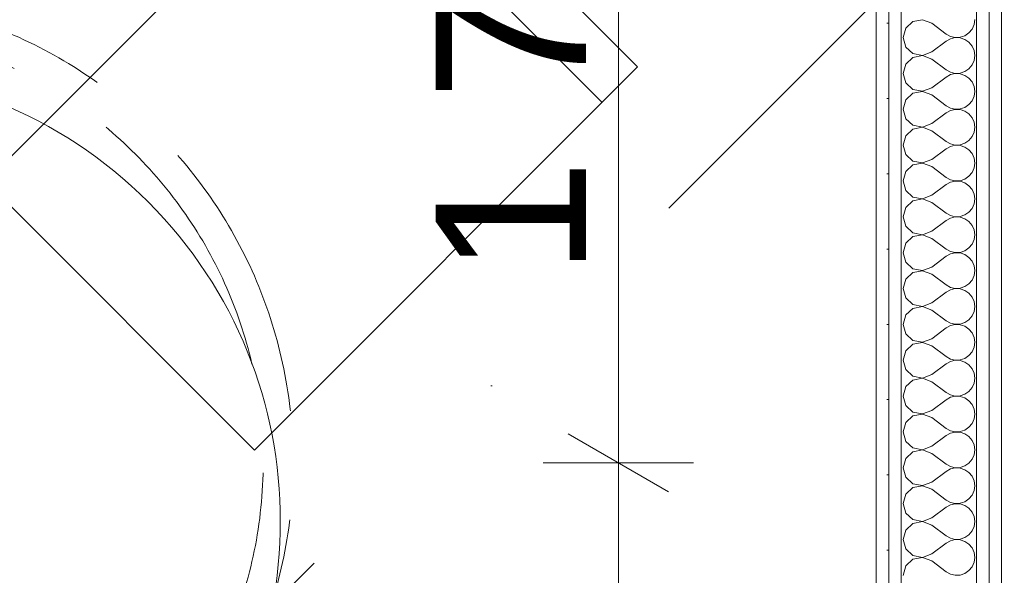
# Model space of a CAD drawing. Header units: millimetres. Extents: x -2532 to 181134, y -4151 to 53885.
# Tile 152 of 220: x 31085 to 32066, y 2375 to 2929. Entities that reach past the tile are written whole.
import ezdxf
from ezdxf.enums import TextEntityAlignment as Align

# ---------------------------------------------------------------- set-up
doc = ezdxf.new("R2010")
doc.units = ezdxf.units.MM
doc.header["$MEASUREMENT"] = 0
doc.linetypes.add('Hidden Line', pattern=[391.222223, 282.222223, -109])
doc.linetypes.add('Wipeout_Contour', pattern=[1000, 0, -1000])
for name, color, linetype in [('AR - Mööbel', 7, 'Continuous'), ('New_AR - Seinad SS 2', 7, 'Continuous'), ('New_SA - ripplaed', 7, 'Continuous'), ('SA - tähistused - valgustus', 7, 'Continuous'), ('SA - valgustid', 7, 'Continuous'), ('Tsoonid - Neto', 7, 'Continuous')]:
    doc.layers.add(name, color=color, linetype=linetype)
for name, color, linetype, lineweight in [('AR - Mööbel_Pen_No__4', 8, 'Continuous', 13), ('ARCHICAD Zone Stamps_Pen_No__6', 7, 'Continuous', 5), ('New_AR - Seinad SS 2_Pen_No__207', 5, 'Continuous', 13), ('New_SA - ripplaed_Pen_No__207', 5, 'Continuous', 9), ('SA - tähistused - valgustus_Pen_No__105', 30, 'Continuous', 5), ('SA - valgustid_Pen_No__105', 30, 'Continuous', 5)]:
    doc.layers.add(name, color=color, linetype=linetype, lineweight=lineweight)
doc.styles.add('GENERATED_STYLE_1', font='txt')
doc.styles.add('GENERATED_STYLE_2', font='txt')
doc.styles.add('GENERATED_STYLE_3', font='txt')
doc.dimstyles.new('GENERATED_STYLE__1', dxfattribs={"dimtxt": 150, "dimasz": 76, "dimexe": 0.18, "dimexo": 0.0625, "dimgap": 0.09, "dimtad": 1, "dimdec": 0, "dimzin": 0, "dimdsep": 46, "dimtxsty": 'GENERATED_STYLE_3', "dimblk": 'ARROWHEAD_2', "dimblk1": 'ARROWHEAD_2', "dimblk2": 'ARROWHEAD_2', "dimcen": 0.09, "dimse1": 1, "dimse2": 1, "dimclrd": 256, "dimclre": 256, "dimclrt": 256, "dimadec": 0, "dimazin": 0, "dimtfac": 1, "dimtdec": 4, "dimtmove": 0, "dimatfit": 3, "dimfxl": 0, "dimtolj": 1, "dimtzin": 0, "dimarcsym": 0})
doc.dimstyles.new('GENERATED_STYLE__3', dxfattribs={"dimtxt": 150, "dimasz": 76, "dimexe": 0.18, "dimexo": 0.0625, "dimgap": 0.09, "dimtad": 1, "dimdec": 0, "dimzin": 0, "dimdsep": 46, "dimtxsty": 'GENERATED_STYLE_3', "dimblk": 'ARROWHEAD_2', "dimblk1": 'ARROWHEAD_2', "dimblk2": 'ARROWHEAD_2', "dimcen": 0.09, "dimse1": 1, "dimse2": 1, "dimclrd": 256, "dimclre": 256, "dimclrt": 256, "dimadec": 0, "dimazin": 0, "dimtfac": 1, "dimtdec": 4, "dimtmove": 2, "dimatfit": 3, "dimfxl": 0, "dimtolj": 1, "dimtzin": 0, "dimarcsym": 0})
pattern_1 = [(0, (0, 0), (0, 75), [0, -75])]

# ---------------------------------------------------------------- blocks, each defined once
blk = doc.blocks.new('vestlusruum_111_40_1', base_point=(31230.53, 4280.64))
at = {"layer": 'ARCHICAD Zone Stamps_Pen_No__6', "insert": (30177.07, 3383.31), "char_height": 200, "attachment_point": 1, "style": 'GENERATED_STYLE_1'}
blk.add_mtext('\\A1;{\\pql;\\pt0,600;\\fArial Baltic|b0|i0|c186|p34;6,3\\fArial Baltic|b0|i0|c186|p34;\\A1{\\H.66x;\\S^  ;}\\fArial Baltic|b0|i0|c186|p34;\\fArial Baltic|b0|i0|c186|p34;\\A1{\\H.66x;\\S^  ;}}', dxfattribs=at)
at = {"layer": 'ARCHICAD Zone Stamps_Pen_No__6'}
for tag, style, p in [('DUMMY_849', 'GENERATED_STYLE_1', (31652.73, 4057.59)), ('ROOM_NAME', 'GENERATED_STYLE_1', (30177.07, 4011.88)), ('DUMMY_850', 'GENERATED_STYLE_2', (30603.13, 3743.31)), ('ROOM_NUMBER', 'GENERATED_STYLE_2', (30177.07, 3697.59)), ('DUMMY_851', 'GENERATED_STYLE_1', (30177.07, 3429.02))]:
    blk.add_attdef(tag, text='', height=200, dxfattribs=dict(at, style=style)).set_placement(p, align=Align.TOP_LEFT)
blk = doc.blocks.new('Slab_30_1', base_point=(29845.23, 1165.73))
at = {"layer": 'New_SA - ripplaed_Pen_No__207', "linetype": 'Continuous'}
h = blk.add_hatch(dxfattribs=at)
h.set_pattern_fill('Dot___Dashed_hõre_0001', color=256, style=0, pattern_type=2)
h.set_pattern_definition([(45, (0, 0), (-707.107, 707.107), [750, -250, 0, -250]), (45, (88.4, 795.5), (-707.107, 707.107), [750, -250, 0, -250])])
h.paths.add_polyline_path([(29845.23, 1165.73), (31938.79, 1166.34), (31938.79, 4185.35), (29846.79, 4187.38)])
at = {"layer": 'New_SA - ripplaed_Pen_No__207', "linetype": 'Continuous', "flags": 128}
blk.add_lwpolyline([(29845.23, 1165.73), (31938.79, 1166.34), (31938.79, 4185.35), (29846.79, 4187.38)], close=True, dxfattribs=at)
blk = doc.blocks.new('*X741')
at = {"layer": 'New_AR - Seinad SS 2_Pen_No__207', "linetype": 'Continuous'}
for p, q in [((31975.45, 2926.69), (31968.24, 2920.1)), ((31985.04, 2928.5), (31975.45, 2926.69)), ((31994.15, 2925), (31985.04, 2928.5)), ((31994.15, 2925), (32008.43, 2914.29)), ((32036.33, 2923.69), (32037.01, 2928.57)), ((31968.24, 2920.1), (31965.58, 2910.71)), ((32027.13, 2912.6), (32031.2, 2915.39)), ((32031.2, 2915.39), (32034.34, 2919.18)), ((32034.34, 2919.18), (32036.33, 2923.69)), ((31965.58, 2910.71), (31968.24, 2901.33)), ((31994.15, 2896.43), (32008.43, 2907.14)), ((32008.43, 2914.29), (32012.75, 2911.9)), ((32012.75, 2909.53), (32008.43, 2907.14)), ((32012.75, 2911.9), (32017.54, 2910.79)), ((32017.54, 2910.64), (32012.75, 2909.53)), ((32017.54, 2910.79), (32022.47, 2911.03)), ((32022.47, 2910.4), (32017.54, 2910.64)), ((32022.47, 2911.03), (32027.13, 2912.6)), ((32027.13, 2908.83), (32022.47, 2910.4)), ((32031.2, 2906.04), (32027.13, 2908.83)), ((32034.34, 2902.25), (32031.2, 2906.04)), ((31968.24, 2901.33), (31975.45, 2894.74)), ((31985.04, 2892.93), (31994.15, 2896.43)), ((32036.33, 2897.74), (32034.34, 2902.25)), ((32037.01, 2892.86), (32036.33, 2897.74)), ((31975.45, 2890.97), (31968.24, 2884.39)), ((31975.45, 2894.74), (31985.04, 2892.93)), ((31985.04, 2892.78), (31975.45, 2890.97)), ((31994.15, 2889.29), (31985.04, 2892.78)), ((31994.15, 2889.29), (32008.43, 2878.57)), ((32034.34, 2883.47), (32036.33, 2887.98)), ((32036.33, 2887.98), (32037.01, 2892.86)), ((31968.24, 2884.39), (31965.58, 2875)), ((32008.43, 2878.57), (32012.75, 2876.19)), ((32012.75, 2876.19), (32017.54, 2875.07)), ((32017.54, 2875.07), (32022.47, 2875.31)), ((32022.47, 2875.31), (32027.13, 2876.89)), ((32027.13, 2876.89), (32031.2, 2879.68)), ((32031.2, 2879.68), (32034.34, 2883.47)), ((31965.58, 2875), (31968.24, 2865.61)), ((31968.24, 2865.61), (31975.45, 2859.03)), ((31994.15, 2860.71), (32008.43, 2871.43)), ((32012.75, 2873.81), (32008.43, 2871.43)), ((32017.54, 2874.93), (32012.75, 2873.81)), ((32022.47, 2874.69), (32017.54, 2874.93)), ((32027.13, 2873.11), (32022.47, 2874.69)), ((32031.2, 2870.32), (32027.13, 2873.11)), ((32034.34, 2866.53), (32031.2, 2870.32)), ((32036.33, 2862.02), (32034.34, 2866.53)), ((31975.45, 2859.03), (31985.04, 2857.22)), ((31985.04, 2857.07), (31975.45, 2855.26)), ((31985.04, 2857.22), (31994.15, 2860.71)), ((31994.15, 2853.57), (31985.04, 2857.07)), ((32037.01, 2857.14), (32036.33, 2862.02)), ((32036.33, 2852.26), (32037.01, 2857.14)), ((31968.24, 2848.67), (31965.58, 2839.29)), ((31975.45, 2855.26), (31968.24, 2848.67)), ((31994.15, 2853.57), (32008.43, 2842.86)), ((32031.2, 2843.96), (32034.34, 2847.75)), ((32034.34, 2847.75), (32036.33, 2852.26)), ((31965.58, 2839.29), (31968.24, 2829.9)), ((32008.43, 2842.86), (32012.75, 2840.47)), ((32012.75, 2838.1), (32008.43, 2835.71)), ((32012.75, 2840.47), (32017.54, 2839.36)), ((32017.54, 2839.21), (32012.75, 2838.1)), ((32017.54, 2839.36), (32022.47, 2839.6)), ((32022.47, 2838.97), (32017.54, 2839.21)), ((32022.47, 2839.6), (32027.13, 2841.17)), ((32027.13, 2837.4), (32022.47, 2838.97)), ((32027.13, 2841.17), (32031.2, 2843.96)), ((32031.2, 2834.61), (32027.13, 2837.4)), ((31968.24, 2829.9), (31975.45, 2823.31)), ((31994.15, 2825), (32008.43, 2835.71)), ((32034.34, 2830.82), (32031.2, 2834.61)), ((32036.33, 2826.31), (32034.34, 2830.82)), ((32037.01, 2821.43), (32036.33, 2826.31)), ((31975.45, 2819.54), (31968.24, 2812.96)), ((31975.45, 2823.31), (31985.04, 2821.5)), ((31985.04, 2821.36), (31975.45, 2819.54)), ((31985.04, 2821.5), (31994.15, 2825)), ((31994.15, 2817.86), (31985.04, 2821.36)), ((31994.15, 2817.86), (32008.43, 2807.14)), ((32034.34, 2812.04), (32036.33, 2816.55)), ((32036.33, 2816.55), (32037.01, 2821.43)), ((31968.24, 2812.96), (31965.58, 2803.57)), ((32008.43, 2807.14), (32012.75, 2804.76)), ((32027.13, 2805.46), (32031.2, 2808.25)), ((32031.2, 2808.25), (32034.34, 2812.04)), ((31965.58, 2803.57), (31968.24, 2794.18)), ((31994.15, 2789.29), (32008.43, 2800)), ((32012.75, 2802.38), (32008.43, 2800)), ((32012.75, 2804.76), (32017.54, 2803.64)), ((32017.54, 2803.5), (32012.75, 2802.38)), ((32017.54, 2803.64), (32022.47, 2803.88)), ((32022.47, 2803.26), (32017.54, 2803.5)), ((32022.47, 2803.88), (32027.13, 2805.46)), ((32027.13, 2801.69), (32022.47, 2803.26)), ((32031.2, 2798.9), (32027.13, 2801.69)), ((32034.34, 2795.1), (32031.2, 2798.9)), ((31968.24, 2794.18), (31975.45, 2787.6)), ((31975.45, 2787.6), (31985.04, 2785.79)), ((31985.04, 2785.79), (31994.15, 2789.29)), ((32036.33, 2790.59), (32034.34, 2795.1)), ((32037.01, 2785.71), (32036.33, 2790.59)), ((31968.24, 2777.25), (31965.58, 2767.86)), ((31975.45, 2783.83), (31968.24, 2777.25)), ((31985.04, 2785.64), (31975.45, 2783.83)), ((31994.15, 2782.14), (31985.04, 2785.64)), ((31994.15, 2782.14), (32008.43, 2771.43)), ((32034.34, 2776.33), (32036.33, 2780.83)), ((32036.33, 2780.83), (32037.01, 2785.71)), ((31965.58, 2767.86), (31968.24, 2758.47)), ((32008.43, 2771.43), (32012.75, 2769.04)), ((32012.75, 2769.04), (32017.54, 2767.93)), ((32017.54, 2767.78), (32012.75, 2766.67)), ((32017.54, 2767.93), (32022.47, 2768.17)), ((32022.47, 2767.55), (32017.54, 2767.78)), ((32022.47, 2768.17), (32027.13, 2769.74)), ((32027.13, 2765.97), (32022.47, 2767.55)), ((32027.13, 2769.74), (32031.2, 2772.53)), ((32031.2, 2772.53), (32034.34, 2776.33)), ((31968.24, 2758.47), (31975.45, 2751.89)), ((31994.15, 2753.57), (32008.43, 2764.29)), ((32012.75, 2766.67), (32008.43, 2764.29)), ((32031.2, 2763.18), (32027.13, 2765.97)), ((32034.34, 2759.39), (32031.2, 2763.18)), ((32036.33, 2754.88), (32034.34, 2759.39)), ((31975.45, 2748.11), (31968.24, 2741.53)), ((31975.45, 2751.89), (31985.04, 2750.07)), ((31985.04, 2749.93), (31975.45, 2748.11)), ((31985.04, 2750.07), (31994.15, 2753.57)), ((31994.15, 2746.43), (31985.04, 2749.93)), ((32037.01, 2750), (32036.33, 2754.88)), ((32036.33, 2745.12), (32037.01, 2750)), ((31968.24, 2741.53), (31965.58, 2732.14)), ((31994.15, 2746.43), (32008.43, 2735.71)), ((32031.2, 2736.82), (32034.34, 2740.61)), ((32034.34, 2740.61), (32036.33, 2745.12)), ((31965.58, 2732.14), (31968.24, 2722.75)), ((31994.15, 2717.86), (32008.43, 2728.57)), ((32008.43, 2735.71), (32012.75, 2733.33)), ((32012.75, 2730.96), (32008.43, 2728.57)), ((32012.75, 2733.33), (32017.54, 2732.22)), ((32017.54, 2732.07), (32012.75, 2730.96)), ((32017.54, 2732.22), (32022.47, 2732.45)), ((32022.47, 2731.83), (32017.54, 2732.07)), ((32022.47, 2732.45), (32027.13, 2734.03)), ((32027.13, 2730.26), (32022.47, 2731.83)), ((32027.13, 2734.03), (32031.2, 2736.82)), ((32031.2, 2727.47), (32027.13, 2730.26)), ((31968.24, 2722.75), (31975.45, 2716.17)), ((32034.34, 2723.67), (32031.2, 2727.47)), ((32036.33, 2719.17), (32034.34, 2723.67)), ((32037.01, 2714.29), (32036.33, 2719.17)), ((31975.45, 2712.4), (31968.24, 2705.82)), ((31975.45, 2716.17), (31985.04, 2714.36)), ((31985.04, 2714.21), (31975.45, 2712.4)), ((31985.04, 2714.36), (31994.15, 2717.86)), ((31994.15, 2710.71), (31985.04, 2714.21)), ((31994.15, 2710.71), (32008.43, 2700)), ((32034.34, 2704.9), (32036.33, 2709.41)), ((32036.33, 2709.41), (32037.01, 2714.29)), ((31968.24, 2705.82), (31965.58, 2696.43)), ((32008.43, 2700), (32012.75, 2697.62)), ((32027.13, 2698.31), (32031.2, 2701.1)), ((32031.2, 2701.1), (32034.34, 2704.9)), ((31965.58, 2696.43), (31968.24, 2687.04)), ((31994.15, 2682.14), (32008.43, 2692.86)), ((32012.75, 2695.24), (32008.43, 2692.86)), ((32012.75, 2697.62), (32017.54, 2696.5)), ((32017.54, 2696.36), (32012.75, 2695.24)), ((32017.54, 2696.5), (32022.47, 2696.74)), ((32022.47, 2696.12), (32017.54, 2696.36)), ((32022.47, 2696.74), (32027.13, 2698.31)), ((32027.13, 2694.54), (32022.47, 2696.12)), ((32031.2, 2691.75), (32027.13, 2694.54)), ((32034.34, 2687.96), (32031.2, 2691.75)), ((31968.24, 2687.04), (31975.45, 2680.46)), ((31975.45, 2680.46), (31985.04, 2678.64)), ((31985.04, 2678.64), (31994.15, 2682.14)), ((32036.33, 2683.45), (32034.34, 2687.96)), ((32037.01, 2678.57), (32036.33, 2683.45)), ((31968.24, 2670.1), (31965.58, 2660.71)), ((31975.45, 2676.69), (31968.24, 2670.1)), ((31985.04, 2678.5), (31975.45, 2676.69)), ((31994.15, 2675), (31985.04, 2678.5)), ((31994.15, 2675), (32008.43, 2664.29)), ((32031.2, 2665.39), (32034.34, 2669.18)), ((32034.34, 2669.18), (32036.33, 2673.69)), ((32036.33, 2673.69), (32037.01, 2678.57)), ((31965.58, 2660.71), (31968.24, 2651.33)), ((32008.43, 2664.29), (32012.75, 2661.9)), ((32012.75, 2659.53), (32008.43, 2657.14)), ((32012.75, 2661.9), (32017.54, 2660.79)), ((32017.54, 2660.64), (32012.75, 2659.53)), ((32017.54, 2660.79), (32022.47, 2661.03)), ((32022.47, 2660.4), (32017.54, 2660.64)), ((32022.47, 2661.03), (32027.13, 2662.6)), ((32027.13, 2658.83), (32022.47, 2660.4)), ((32027.13, 2662.6), (32031.2, 2665.39)), ((31968.24, 2651.33), (31975.45, 2644.74)), ((31994.15, 2646.43), (32008.43, 2657.14)), ((32031.2, 2656.04), (32027.13, 2658.83)), ((32034.34, 2652.25), (32031.2, 2656.04)), ((32036.33, 2647.74), (32034.34, 2652.25)), ((31975.45, 2640.97), (31968.24, 2634.39)), ((31975.45, 2644.74), (31985.04, 2642.93)), ((31985.04, 2642.78), (31975.45, 2640.97)), ((31985.04, 2642.93), (31994.15, 2646.43)), ((31994.15, 2639.29), (31985.04, 2642.78)), ((32037.01, 2642.86), (32036.33, 2647.74)), ((32036.33, 2637.98), (32037.01, 2642.86)), ((31968.24, 2634.39), (31965.58, 2625)), ((31994.15, 2639.29), (32008.43, 2628.57)), ((32031.2, 2629.68), (32034.34, 2633.47)), ((32034.34, 2633.47), (32036.33, 2637.98)), ((31965.58, 2625), (31968.24, 2615.61)), ((31994.15, 2610.71), (32008.43, 2621.43)), ((32008.43, 2628.57), (32012.75, 2626.19)), ((32012.75, 2623.81), (32008.43, 2621.43)), ((32012.75, 2626.19), (32017.54, 2625.07)), ((32017.54, 2624.93), (32012.75, 2623.81)), ((32017.54, 2625.07), (32022.47, 2625.31)), ((32022.47, 2624.69), (32017.54, 2624.93)), ((32022.47, 2625.31), (32027.13, 2626.89)), ((32027.13, 2623.11), (32022.47, 2624.69)), ((32027.13, 2626.89), (32031.2, 2629.68)), ((32031.2, 2620.32), (32027.13, 2623.11)), ((32034.34, 2616.53), (32031.2, 2620.32)), ((31968.24, 2615.61), (31975.45, 2609.03)), ((31985.04, 2607.22), (31994.15, 2610.71)), ((32036.33, 2612.02), (32034.34, 2616.53)), ((32037.01, 2607.14), (32036.33, 2612.02)), ((31975.45, 2605.26), (31968.24, 2598.67)), ((31975.45, 2609.03), (31985.04, 2607.22)), ((31985.04, 2607.07), (31975.45, 2605.26)), ((31994.15, 2603.57), (31985.04, 2607.07)), ((31994.15, 2603.57), (32008.43, 2592.86)), ((32034.34, 2597.75), (32036.33, 2602.26)), ((32036.33, 2602.26), (32037.01, 2607.14)), ((31968.24, 2598.67), (31965.58, 2589.29)), ((32008.43, 2592.86), (32012.75, 2590.47)), ((32022.47, 2589.6), (32027.13, 2591.17)), ((32027.13, 2591.17), (32031.2, 2593.96)), ((32031.2, 2593.96), (32034.34, 2597.75)), ((31965.58, 2589.29), (31968.24, 2579.9)), ((31994.15, 2575), (32008.43, 2585.71)), ((32012.75, 2588.1), (32008.43, 2585.71)), ((32012.75, 2590.47), (32017.54, 2589.36)), ((32017.54, 2589.21), (32012.75, 2588.1)), ((32017.54, 2589.36), (32022.47, 2589.6)), ((32022.47, 2588.97), (32017.54, 2589.21)), ((32027.13, 2587.4), (32022.47, 2588.97)), ((32031.2, 2584.61), (32027.13, 2587.4)), ((32034.34, 2580.82), (32031.2, 2584.61)), ((31968.24, 2579.9), (31975.45, 2573.31)), ((31975.45, 2573.31), (31985.04, 2571.5)), ((31985.04, 2571.36), (31975.45, 2569.54)), ((31985.04, 2571.5), (31994.15, 2575)), ((31994.15, 2567.86), (31985.04, 2571.36)), ((32036.33, 2576.31), (32034.34, 2580.82)), ((32037.01, 2571.43), (32036.33, 2576.31)), ((32036.33, 2566.55), (32037.01, 2571.43)), ((31968.24, 2562.96), (31965.58, 2553.57)), ((31975.45, 2569.54), (31968.24, 2562.96)), ((31994.15, 2567.86), (32008.43, 2557.14)), ((32031.2, 2558.25), (32034.34, 2562.04)), ((32034.34, 2562.04), (32036.33, 2566.55)), ((31965.58, 2553.57), (31968.24, 2544.18)), ((32008.43, 2557.14), (32012.75, 2554.76)), ((32012.75, 2552.38), (32008.43, 2550)), ((32012.75, 2554.76), (32017.54, 2553.64)), ((32017.54, 2553.5), (32012.75, 2552.38)), ((32017.54, 2553.64), (32022.47, 2553.88)), ((32022.47, 2553.26), (32017.54, 2553.5)), ((32022.47, 2553.88), (32027.13, 2555.46)), ((32027.13, 2551.69), (32022.47, 2553.26)), ((32027.13, 2555.46), (32031.2, 2558.25)), ((32031.2, 2548.9), (32027.13, 2551.69)), ((31968.24, 2544.18), (31975.45, 2537.6)), ((31994.15, 2539.29), (32008.43, 2550)), ((32034.34, 2545.1), (32031.2, 2548.9)), ((32036.33, 2540.59), (32034.34, 2545.1)), ((31975.45, 2533.83), (31968.24, 2527.25)), ((31975.45, 2537.6), (31985.04, 2535.79)), ((31985.04, 2535.64), (31975.45, 2533.83)), ((31985.04, 2535.79), (31994.15, 2539.29)), ((31994.15, 2532.14), (31985.04, 2535.64)), ((31994.15, 2532.14), (32008.43, 2521.43)), ((32037.01, 2535.71), (32036.33, 2540.59)), ((32036.33, 2530.83), (32037.01, 2535.71)), ((31968.24, 2527.25), (31965.58, 2517.86)), ((32027.13, 2519.74), (32031.2, 2522.53)), ((32031.2, 2522.53), (32034.34, 2526.33)), ((32034.34, 2526.33), (32036.33, 2530.83)), ((31965.58, 2517.86), (31968.24, 2508.47)), ((31994.15, 2503.57), (32008.43, 2514.29)), ((32008.43, 2521.43), (32012.75, 2519.04)), ((32012.75, 2516.67), (32008.43, 2514.29)), ((32012.75, 2519.04), (32017.54, 2517.93)), ((32017.54, 2517.78), (32012.75, 2516.67)), ((32017.54, 2517.93), (32022.47, 2518.17)), ((32022.47, 2517.55), (32017.54, 2517.78)), ((32022.47, 2518.17), (32027.13, 2519.74)), ((32027.13, 2515.97), (32022.47, 2517.55)), ((32031.2, 2513.18), (32027.13, 2515.97)), ((32034.34, 2509.39), (32031.2, 2513.18)), ((31968.24, 2508.47), (31975.45, 2501.89)), ((31985.04, 2500.07), (31994.15, 2503.57)), ((32036.33, 2504.88), (32034.34, 2509.39)), ((32037.01, 2500), (32036.33, 2504.88)), ((31975.45, 2498.11), (31968.24, 2491.53)), ((31975.45, 2501.89), (31985.04, 2500.07)), ((31985.04, 2499.93), (31975.45, 2498.11)), ((31994.15, 2496.43), (31985.04, 2499.93)), ((31994.15, 2496.43), (32008.43, 2485.71)), ((32034.34, 2490.61), (32036.33, 2495.12)), ((32036.33, 2495.12), (32037.01, 2500)), ((31968.24, 2491.53), (31965.58, 2482.14)), ((32008.43, 2485.71), (32012.75, 2483.33)), ((32012.75, 2483.33), (32017.54, 2482.22)), ((32022.47, 2482.45), (32027.13, 2484.03)), ((32027.13, 2484.03), (32031.2, 2486.82)), ((32031.2, 2486.82), (32034.34, 2490.61)), ((31965.58, 2482.14), (31968.24, 2472.75)), ((31994.15, 2467.86), (32008.43, 2478.57)), ((32012.75, 2480.96), (32008.43, 2478.57)), ((32017.54, 2482.07), (32012.75, 2480.96)), ((32017.54, 2482.22), (32022.47, 2482.45)), ((32022.47, 2481.83), (32017.54, 2482.07)), ((32027.13, 2480.26), (32022.47, 2481.83)), ((32031.2, 2477.47), (32027.13, 2480.26)), ((32034.34, 2473.67), (32031.2, 2477.47)), ((32036.33, 2469.17), (32034.34, 2473.67)), ((31968.24, 2472.75), (31975.45, 2466.17)), ((31975.45, 2466.17), (31985.04, 2464.36)), ((31985.04, 2464.21), (31975.45, 2462.4)), ((31985.04, 2464.36), (31994.15, 2467.86)), ((31994.15, 2460.71), (31985.04, 2464.21)), ((32037.01, 2464.29), (32036.33, 2469.17)), ((32036.33, 2459.41), (32037.01, 2464.29)), ((31968.24, 2455.82), (31965.58, 2446.43)), ((31975.45, 2462.4), (31968.24, 2455.82)), ((31994.15, 2460.71), (32008.43, 2450)), ((32031.2, 2451.1), (32034.34, 2454.9)), ((32034.34, 2454.9), (32036.33, 2459.41)), ((31965.58, 2446.43), (31968.24, 2437.04)), ((32008.43, 2450), (32012.75, 2447.62)), ((32012.75, 2445.24), (32008.43, 2442.86)), ((32012.75, 2447.62), (32017.54, 2446.5)), ((32017.54, 2446.36), (32012.75, 2445.24)), ((32017.54, 2446.5), (32022.47, 2446.74)), ((32022.47, 2446.12), (32017.54, 2446.36)), ((32022.47, 2446.74), (32027.13, 2448.31)), ((32027.13, 2444.54), (32022.47, 2446.12)), ((32027.13, 2448.31), (32031.2, 2451.1)), ((32031.2, 2441.75), (32027.13, 2444.54)), ((31968.24, 2437.04), (31975.45, 2430.46)), ((31994.15, 2432.14), (32008.43, 2442.86)), ((32034.34, 2437.96), (32031.2, 2441.75)), ((32036.33, 2433.45), (32034.34, 2437.96)), ((31975.45, 2426.69), (31968.24, 2420.1)), ((31975.45, 2430.46), (31985.04, 2428.64)), ((31985.04, 2428.5), (31975.45, 2426.69)), ((31985.04, 2428.64), (31994.15, 2432.14)), ((31994.15, 2425), (31985.04, 2428.5)), ((31994.15, 2425), (32008.43, 2414.29)), ((32037.01, 2428.57), (32036.33, 2433.45)), ((32036.33, 2423.69), (32037.01, 2428.57)), ((31968.24, 2420.1), (31965.58, 2410.71)), ((32008.43, 2414.29), (32012.75, 2411.9)), ((32027.13, 2412.6), (32031.2, 2415.39)), ((32031.2, 2415.39), (32034.34, 2419.18)), ((32034.34, 2419.18), (32036.33, 2423.69)), ((31965.58, 2410.71), (31968.24, 2401.33)), ((31994.15, 2396.43), (32008.43, 2407.14)), ((32012.75, 2409.53), (32008.43, 2407.14)), ((32012.75, 2411.9), (32017.54, 2410.79)), ((32017.54, 2410.64), (32012.75, 2409.53)), ((32017.54, 2410.79), (32022.47, 2411.03)), ((32022.47, 2410.4), (32017.54, 2410.64)), ((32022.47, 2411.03), (32027.13, 2412.6)), ((32027.13, 2408.83), (32022.47, 2410.4)), ((32031.2, 2406.04), (32027.13, 2408.83)), ((32034.34, 2402.25), (32031.2, 2406.04)), ((31968.24, 2401.33), (31975.45, 2394.74)), ((31975.45, 2394.74), (31985.04, 2392.93)), ((31985.04, 2392.93), (31994.15, 2396.43)), ((32036.33, 2397.74), (32034.34, 2402.25)), ((32037.01, 2392.86), (32036.33, 2397.74)), ((31975.45, 2390.97), (31968.24, 2384.39)), ((31985.04, 2392.78), (31975.45, 2390.97)), ((31994.15, 2389.29), (31985.04, 2392.78)), ((31994.15, 2389.29), (32008.43, 2378.57)), ((32034.34, 2383.47), (32036.33, 2387.98)), ((32036.33, 2387.98), (32037.01, 2392.86)), ((31968.24, 2384.39), (31965.58, 2375)), ((32008.43, 2378.57), (32012.75, 2376.19)), ((32012.75, 2376.19), (32017.54, 2375.07)), ((32017.54, 2375.07), (32022.47, 2375.31)), ((32022.47, 2375.31), (32027.13, 2376.89)), ((32027.13, 2376.89), (32031.2, 2379.68)), ((32031.2, 2379.68), (32034.34, 2383.47))]:
    blk.add_line(p, q, dxfattribs=at)
blk = doc.blocks.new('Wall_169_1', base_point=(31938.79, 1166.34))
at = {"linetype": 'Wipeout_Contour', "ltscale": 128159.719294}
blk.add_wipeout([(31938.79, 1166.34), (31951.29, 1166.34), (31951.29, 3285.35), (31938.79, 3285.35)], dxfattribs=at).dxf.layer = 'New_AR - Seinad SS 2'
at = {"layer": 'New_AR - Seinad SS 2_Pen_No__207', "linetype": 'Continuous'}
h = blk.add_hatch(dxfattribs=at)
h.set_pattern_fill('Gypsum_0001', color=256, style=0, pattern_type=2)
h.set_pattern_definition(pattern_1)
h.paths.add_polyline_path([(31938.79, 1166.34), (31951.29, 1166.34), (31951.29, 3285.35), (31938.79, 3285.35)])
at = {"layer": 'New_AR - Seinad SS 2_Pen_No__207', "linetype": 'Continuous', "flags": 128}
blk.add_lwpolyline([(31938.79, 3285.35), (31938.79, 1166.34)], dxfattribs=at)
at = {"linetype": 'Wipeout_Contour', "ltscale": 128209.571569}
blk.add_wipeout([(31963.79, 3285.35), (31951.29, 3285.35), (31951.29, 1166.34), (31963.79, 1166.34)], dxfattribs=at).dxf.layer = 'New_AR - Seinad SS 2'
at = {"layer": 'New_AR - Seinad SS 2_Pen_No__207', "linetype": 'Continuous'}
h = blk.add_hatch(dxfattribs=at)
h.set_pattern_fill('Gypsum_0001', color=256, style=0, pattern_type=2)
h.set_pattern_definition(pattern_1)
h.paths.add_polyline_path([(31963.79, 3285.35), (31951.29, 3285.35), (31951.29, 1166.34), (31963.79, 1166.34)])
blk.add_line((31951.29, 3285.35), (31951.29, 1166.34), dxfattribs=at)
at = {"linetype": 'Wipeout_Contour', "ltscale": 128364.931198}
blk.add_wipeout([(31963.79, 3190.36), (31963.79, 1166.34), (32038.79, 1166.34), (32038.79, 3190.35)], dxfattribs=at).dxf.layer = 'New_AR - Seinad SS 2'
at = {"layer": 'New_AR - Seinad SS 2_Pen_No__207', "linetype": 'Continuous'}
blk.add_line((31963.79, 3190.36), (31963.79, 1166.34), dxfattribs=at)
at = {"layer": 'New_AR - Seinad SS 2'}
blk.add_blockref('*X741', (0, 0), dxfattribs=at)
at = {"linetype": 'Wipeout_Contour', "ltscale": 128536.968935}
blk.add_wipeout([(32038.79, 3177.85), (32038.79, 1166.34), (32051.29, 1166.34), (32051.29, 3177.85)], dxfattribs=at).dxf.layer = 'New_AR - Seinad SS 2'
at = {"layer": 'New_AR - Seinad SS 2_Pen_No__207', "linetype": 'Continuous'}
h = blk.add_hatch(dxfattribs=at)
h.set_pattern_fill('Gypsum_0001', color=256, style=0, pattern_type=2)
h.set_pattern_definition(pattern_1)
h.paths.add_polyline_path([(32038.79, 3177.85), (32038.79, 1166.34), (32051.29, 1166.34), (32051.29, 3177.85)])
blk.add_line((32038.79, 3177.85), (32038.79, 1166.34), dxfattribs=at)
at = {"linetype": 'Wipeout_Contour', "ltscale": 128584.368813}
blk.add_wipeout([(32051.29, 3165.35), (32051.29, 1166.34), (32063.79, 1166.34), (32063.79, 3165.35)], dxfattribs=at).dxf.layer = 'New_AR - Seinad SS 2'
at = {"layer": 'New_AR - Seinad SS 2_Pen_No__207', "linetype": 'Continuous'}
h = blk.add_hatch(dxfattribs=at)
h.set_pattern_fill('Gypsum_0001', color=256, style=0, pattern_type=2)
h.set_pattern_definition(pattern_1)
h.paths.add_polyline_path([(32051.29, 3165.35), (32051.29, 1166.34), (32063.79, 1166.34), (32063.79, 3165.35)])
blk.add_line((32051.29, 3165.35), (32051.29, 1166.34), dxfattribs=at)
at = {"layer": 'New_AR - Seinad SS 2_Pen_No__207', "linetype": 'Continuous', "flags": 128}
blk.add_lwpolyline([(32063.79, 1166.34), (32063.79, 3165.35)], dxfattribs=at)
blk = doc.blocks.new('Round Table 01 22_3')
at = {"layer": 'AR - Mööbel_Pen_No__4', "linetype": 'Continuous'}
for start, end in [(0, 180), (180, 0)]:
    blk.add_arc((0, 0), 450, start, end, dxfattribs=at)
blk = doc.blocks.new('Chair 10 22')
at = {"layer": 'AR - Mööbel_Pen_No__4', "linetype": 'Continuous'}
for p, q in [((500, 0), (0, 0)), ((0, 0), (0, -540)), ((500, -540), (500, 0)), ((0, -50), (500, -50)), ((0, -540), (500, -540))]:
    blk.add_line(p, q, dxfattribs=at)
blk = doc.blocks.new('Beam_264_1', base_point=(30892.81, 2037.06))
at = {"layer": 'SA - valgustid_Pen_No__105', "linetype": 'Hidden Line'}
for radius in [465, 435]:
    blk.add_arc((30892.81, 2487.06), radius, 270, 90, dxfattribs=at)
blk = doc.blocks.new('*D2098')
at = {"layer": 'SA - tähistused - valgustus_Pen_No__105', "linetype": 'Continuous'}
for p, q in [((32794.94, 3165.35), (32794.94, 3214.25)), ((32844.94, 3136.48), (32744.94, 3194.21)), ((32869.94, 3165.35), (32719.94, 3165.35)), ((32794.94, 2266.05), (32794.94, 3165.35)), ((32744.94, 2294.91), (32844.94, 2237.18)), ((32869.94, 2266.05), (32719.94, 2266.05))]:
    blk.add_line(p, q, dxfattribs=at)
at = {"layer": 'SA - tähistused - valgustus_Pen_No__105', "insert": (32764.94, 2544.95), "char_height": 150, "attachment_point": 7, "rotation": 90, "style": 'GENERATED_STYLE_3'}
blk.add_mtext('\\A1;{\\pql;\\fArial|b0|i0|c0|p34;899}', dxfattribs=at)
blk = doc.blocks.new('ARROWHEAD_2')
at = {"linetype": 'Continuous'}
for p, q in [((-0.378, -0.655), (0.378, 0.655)), ((0, 0), (-1, 0))]:
    blk.add_line(p, q, dxfattribs=at)
blk = doc.blocks.new('*D2102')
at = {"layer": 'SA - tähistused - valgustus_Pen_No__105', "linetype": 'Continuous'}
for p, q in [((31631.79, 2515.93), (31731.79, 2458.19)), ((31756.79, 2487.06), (31606.79, 2487.06)), ((31681.79, 1166.34), (31681.79, 2487.06)), ((31631.79, 1195.2), (31731.79, 1137.47)), ((31756.79, 1166.34), (31606.79, 1166.34)), ((31681.79, 1117.44), (31681.79, 1166.34))]:
    blk.add_line(p, q, dxfattribs=at)
at = {"layer": 'SA - tähistused - valgustus_Pen_No__105', "insert": (31651.79, 1570.24), "char_height": 150, "attachment_point": 7, "rotation": 90, "style": 'GENERATED_STYLE_3'}
blk.add_mtext('\\A1;{\\pql;\\fArial|b0|i0|c0|p34;1\xa0321}', dxfattribs=at)
blk = doc.blocks.new('*D2103')
at = {"layer": 'SA - tähistused - valgustus_Pen_No__105', "linetype": 'Continuous'}
for p, q in [((31681.79, 4187.38), (31681.79, 4236.28)), ((31731.79, 4158.51), (31631.79, 4216.25)), ((31756.79, 4187.38), (31606.79, 4187.38)), ((31681.79, 2487.06), (31681.79, 4187.38)), ((31631.79, 2515.93), (31731.79, 2458.19)), ((31756.79, 2487.06), (31606.79, 2487.06))]:
    blk.add_line(p, q, dxfattribs=at)
at = {"layer": 'SA - tähistused - valgustus_Pen_No__105', "insert": (31651.79, 2673.18), "char_height": 150, "attachment_point": 7, "rotation": 90, "style": 'GENERATED_STYLE_3'}
blk.add_mtext('\\A1;{\\pql;\\fArial|b0|i0|c0|p34;1\xa0700}', dxfattribs=at)

msp = doc.modelspace()

# ---------------------------------------------------------------- block references
at = {"layer": 'New_SA - ripplaed', "linetype": 'Continuous'}
msp.add_blockref('Slab_30_1', (29845.23, 1165.73), dxfattribs=at)
at = {"layer": 'Tsoonid - Neto', "linetype": 'Continuous'}
msp.add_blockref('vestlusruum_111_40_1', (31230.53, 4280.64), dxfattribs=at)

# ---------------------------------------------------------------- next in the draw order: block references
at = {"layer": 'New_AR - Seinad SS 2'}
msp.add_blockref('Wall_169_1', (31938.79, 1166.34), dxfattribs=at)

# ---------------------------------------------------------------- next in the draw order: block references
at = {"layer": 'AR - Mööbel', "linetype": 'Continuous', "zscale": 1000}
for name, p, rotation in [('Chair 10 22', (31347.46, 3234.98), 315.0000000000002), ('Round Table 01 22_3', (30894.91, 2428.88), 135.0000000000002)]:
    msp.add_blockref(name, p, dxfattribs=dict(at, rotation=rotation))
at = {"layer": 'SA - valgustid'}
msp.add_blockref('Beam_264_1', (30892.81, 2037.06), dxfattribs=at)

# ---------------------------------------------------------------- next in the draw order: dimensions: what is measured, and where the dimension line sits
at = {"layer": 'SA - tähistused - valgustus', "linetype": 'Continuous'}
for base, p1, p2, dimstyle, picture, middle in [((31681.79, 4187.38), (31342.81, 2487.06), (29846.79, 4187.38), 'GENERATED_STYLE__3', '*D2103', (31576.79, 2937.18)), ((32794.94, 3165.35), (32113.86, 2266.05), (32063.79, 3165.35), 'GENERATED_STYLE__1', '*D2098', (32689.94, 3458.25)), ((31681.79, 2487.06), (31938.79, 1166.34), (31342.81, 2487.06), 'GENERATED_STYLE__1', '*D2102', (31576.79, 1834.24))]:
    dim = msp.add_linear_dim(base=base, p1=p1, p2=p2, angle=90, dimstyle=dimstyle, dxfattribs=at)
    dim.commit()
    dim.dimension.update_dxf_attribs({"geometry": picture, "text_midpoint": middle, "dimtype": 160, "text_rotation": 90})

doc.saveas('drawing.dxf')
